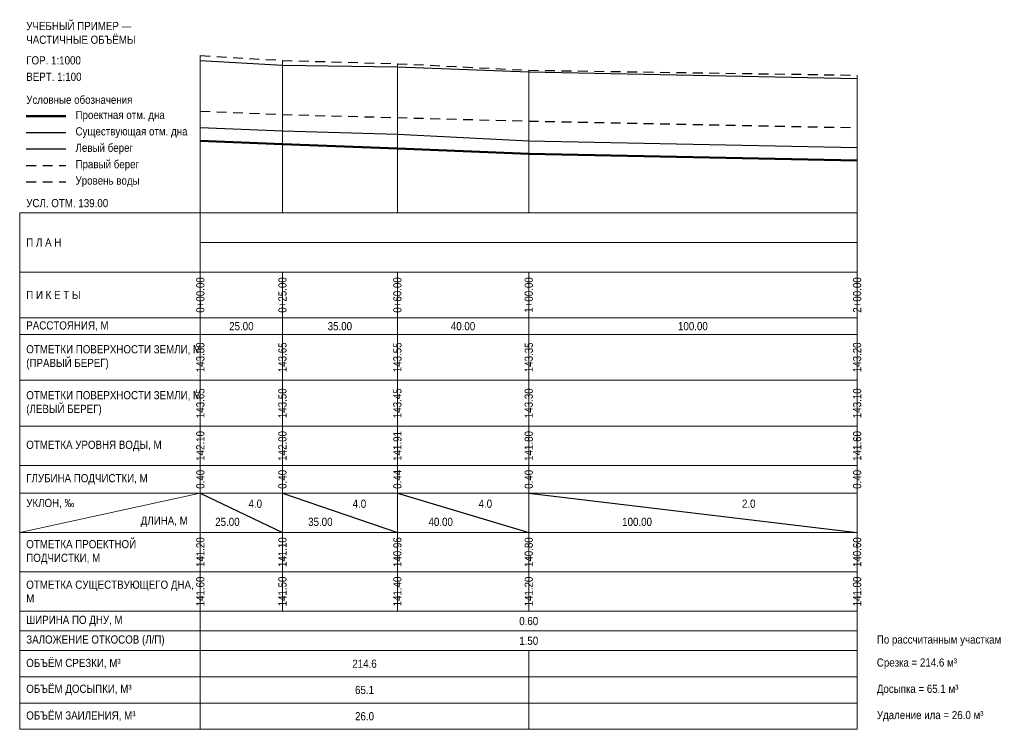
# Model space of a CAD drawing. Header units: metres. Extents: x -55 to 245, y -157 to 59.
import ezdxf
from ezdxf.enums import TextEntityAlignment as Align

# ---------------------------------------------------------------- set-up
doc = ezdxf.new("R2010")
doc.units = ezdxf.units.M
doc.linetypes.add('PROF_DASH', pattern=[2, 1.2, -0.8])
for name, color, linetype in [('PROF_EXISTING', 7, 'Continuous'), ('PROF_GRID', 7, 'Continuous'), ('PROF_LEFT_BANK', 7, 'Continuous'), ('PROF_LEGEND', 7, 'Continuous'), ('PROF_ORD', 7, 'Continuous'), ('PROF_PROJECT', 7, 'Continuous'), ('PROF_RIGHT_BANK', 7, 'Continuous'), ('PROF_SLOPE', 7, 'Continuous'), ('PROF_TEXT', 7, 'Continuous'), ('PROF_WATER', 7, 'Continuous')]:
    doc.layers.add(name, color=color, linetype=linetype)
doc.styles.get("Standard").update_dxf_attribs({"font": 'Arial.ttf'})

msp = doc.modelspace()

# ---------------------------------------------------------------- linework, layer by layer
at = {"layer": 'PROF_EXISTING', "color": 7, "lineweight": 30}
msp.add_lwpolyline([(0, 26), (25, 25), (60, 24), (100, 22), (200, 20)], dxfattribs=at)
at = {"layer": 'PROF_GRID', "color": 8, "lineweight": 18}
for points in [[(-55, 0), (200, 0)], [(-55, 0), (-55, -157.375)], [(0, 0), (0, -157.375)], [(200, 0), (200, -157.375)], [(0, -9), (200, -9)], [(-55, -18), (200, -18)], [(0, -18), (0, -32)], [(25, -18), (25, -32)], [(60, -18), (60, -32)], [(100, -18), (100, -32)], [(200, -18), (200, -32)], [(-55, -32), (200, -32)], [(0, -32), (0, -37)], [(25, -32), (25, -37)], [(60, -32), (60, -37)], [(100, -32), (100, -37)], [(200, -32), (200, -37)], [(-55, -37), (200, -37)], [(0, -37), (0, -51)], [(25, -37), (25, -51)], [(60, -37), (60, -51)], [(100, -37), (100, -51)], [(200, -37), (200, -51)], [(-55, -51), (200, -51)], [(0, -51), (0, -65)], [(25, -51), (25, -65)], [(60, -51), (60, -65)], [(100, -51), (100, -65)], [(200, -51), (200, -65)], [(-55, -65), (200, -65)], [(0, -65), (0, -77)], [(25, -65), (25, -77)], [(60, -65), (60, -77)], [(100, -65), (100, -77)], [(200, -65), (200, -77)], [(-55, -77), (200, -77)], [(0, -77), (0, -85.375)], [(25, -77), (25, -85.375)], [(60, -77), (60, -85.375)], [(100, -77), (100, -85.375)], [(200, -77), (200, -85.375)], [(-55, -85.375), (200, -85.375)], [(-55, -97.375), (0, -85.375)], [(0, -85.375), (0, -97.375)], [(25, -85.375), (25, -97.375)], [(60, -85.375), (60, -97.375)], [(100, -85.375), (100, -97.375)], [(200, -85.375), (200, -97.375)], [(-55, -97.375), (200, -97.375)], [(0, -97.375), (0, -109.375)], [(25, -97.375), (25, -109.375)], [(60, -97.375), (60, -109.375)], [(100, -97.375), (100, -109.375)], [(200, -97.375), (200, -109.375)], [(-55, -109.375), (200, -109.375)], [(0, -109.375), (0, -121.375)], [(25, -109.375), (25, -121.375)], [(60, -109.375), (60, -121.375)], [(100, -109.375), (100, -121.375)], [(200, -109.375), (200, -121.375)], [(-55, -121.375), (200, -121.375)], [(-55, -127.375), (200, -127.375)], [(-55, -133.375), (200, -133.375)], [(0, -133.375), (0, -141.375)], [(100, -133.375), (100, -141.375)], [(-55, -141.375), (200, -141.375)], [(0, -141.375), (0, -149.375)], [(100, -141.375), (100, -149.375)], [(-55, -149.375), (200, -149.375)], [(0, -149.375), (0, -157.375)], [(100, -149.375), (100, -157.375)], [(-55, -157.375), (200, -157.375)]]:
    msp.add_lwpolyline(points, dxfattribs=at)
at = {"layer": 'PROF_LEFT_BANK', "color": 7, "lineweight": 30}
msp.add_lwpolyline([(0, 46.5), (25, 45), (60, 44.5), (100, 43), (200, 41)], dxfattribs=at)
at = {"layer": 'PROF_LEGEND', "color": 1, "lineweight": 50}
msp.add_lwpolyline([(-53, 29.5), (-41, 29.5)], dxfattribs=at)
at = {"layer": 'PROF_LEGEND', "color": 7, "lineweight": 30}
for points in [[(-53, 24.5), (-41, 24.5)], [(-53, 19.5), (-41, 19.5)]]:
    msp.add_lwpolyline(points, dxfattribs=at)
at = {"layer": 'PROF_LEGEND', "color": 6, "linetype": 'PROF_DASH', "lineweight": 30, "ltscale": 2.5}
msp.add_lwpolyline([(-53, 14.5), (-41, 14.5)], dxfattribs=at)
at = {"layer": 'PROF_LEGEND', "color": 5, "linetype": 'PROF_DASH', "lineweight": 30, "ltscale": 2.5}
msp.add_lwpolyline([(-53, 9.5), (-41, 9.5)], dxfattribs=at)
at = {"layer": 'PROF_ORD', "color": 8, "lineweight": 18}
for points in [[(0, 0), (0, 48)], [(25, 0), (25, 46.5)], [(60, 0), (60, 45.5)], [(100, 0), (100, 43.5)], [(200, 0), (200, 42)]]:
    msp.add_lwpolyline(points, dxfattribs=at)
at = {"layer": 'PROF_PROJECT', "color": 1, "lineweight": 50}
msp.add_lwpolyline([(0, 22), (25, 21), (60, 19.6), (100, 18), (200, 16)], dxfattribs=at)
at = {"layer": 'PROF_RIGHT_BANK', "color": 6, "linetype": 'PROF_DASH', "lineweight": 30, "ltscale": 2.5}
msp.add_lwpolyline([(0, 48), (25, 46.5), (60, 45.5), (100, 43.5), (200, 42)], dxfattribs=at)
at = {"layer": 'PROF_SLOPE', "color": 7, "lineweight": 30}
for points in [[(0, -85.375), (25, -97.375)], [(25, -85.375), (60, -97.375)], [(60, -85.375), (100, -97.375)], [(100, -85.375), (200, -97.375)]]:
    msp.add_lwpolyline(points, dxfattribs=at)
at = {"layer": 'PROF_WATER', "color": 5, "linetype": 'PROF_DASH', "lineweight": 30, "ltscale": 2.5}
msp.add_lwpolyline([(0, 31), (25, 30), (60, 29.067), (100, 28), (200, 26)], dxfattribs=at)

# ---------------------------------------------------------------- texts
at = {"layer": 'PROF_TEXT', "color": 7, "lineweight": 18, "width": 0.85}
for s, p in [('0+00.00', (0, -25)), ('0+25.00', (25, -25)), ('0+60.00', (60, -25)), ('1+00.00', (100, -25)), ('2+00.00', (200, -25)), ('143.80', (0, -44)), ('143.65', (25, -44)), ('143.55', (60, -44)), ('143.35', (100, -44)), ('143.20', (200, -44)), ('143.65', (0, -58)), ('143.50', (25, -58)), ('143.45', (60, -58)), ('143.30', (100, -58)), ('143.10', (200, -58)), ('0.40', (0, -81.188)), ('0.40', (25, -81.188)), ('0.44', (60, -81.188)), ('0.40', (100, -81.188)), ('0.40', (200, -81.188)), ('141.60', (0, -115.375)), ('141.50', (25, -115.375)), ('141.40', (60, -115.375)), ('141.20', (100, -115.375)), ('141.00', (200, -115.375))]:
    msp.add_text(s, height=2.5, rotation=90, dxfattribs=at).set_placement(p, align=Align.MIDDLE_CENTER)
for s, p in [('25.00', (12.5, -34.5)), ('35.00', (42.5, -34.5)), ('40.00', (80, -34.5)), ('100.00', (150, -34.5)), ('4.0', (16.75, -88.615)), ('4.0', (48.45, -88.615)), ('4.0', (86.8, -88.615)), ('2.0', (167, -88.615)), ('25.00', (8.25, -94.135)), ('35.00', (36.55, -94.135)), ('40.00', (73.2, -94.135)), ('100.00', (133, -94.135)), ('0.60', (100, -124.375)), ('1.50', (100, -130.375)), ('214.6', (50, -137.375)), ('65.1', (50, -145.375)), ('26.0', (50, -153.375))]:
    msp.add_text(s, height=2.5, dxfattribs=at).set_placement(p, align=Align.MIDDLE_CENTER)
at = {"layer": 'PROF_TEXT', "color": 5, "lineweight": 18, "width": 0.85}
for s, p in [('142.10', (0, -71)), ('142.00', (25, -71)), ('141.91', (60, -71)), ('141.80', (100, -71)), ('141.60', (200, -71))]:
    msp.add_text(s, height=2.5, rotation=90, dxfattribs=at).set_placement(p, align=Align.MIDDLE_CENTER)
at = {"layer": 'PROF_TEXT', "color": 1, "lineweight": 18, "width": 0.85}
for s, p in [('141.20', (0, -103.375)), ('141.10', (25, -103.375)), ('140.96', (60, -103.375)), ('140.80', (100, -103.375)), ('140.60', (200, -103.375))]:
    msp.add_text(s, height=2.5, rotation=90, dxfattribs=at).set_placement(p, align=Align.MIDDLE_CENTER)
at = {"layer": 'PROF_TEXT', "color": 7, "lineweight": 18, "char_height": 2.5, "attachment_point": 4}
for s, insert, width in [('{\\W0.85;\\pxql;УЧЕБНЫЙ ПРИМЕР — ЧАСТИЧНЫЕ ОБЪЁМЫ}', (-53, 54.875), 51), ('{\\W0.85;\\pxql;ГОР. 1:1000}', (-53, 46.5), 51), ('{\\W0.85;\\pxql;ВЕРТ. 1:100}', (-53, 41.5), 51), ('{\\W0.85;\\pxql;Условные обозначения}', (-53, 34.5), 51), ('{\\W0.85;\\pxql;Проектная отм. дна}', (-38, 29.5), 36), ('{\\W0.85;\\pxql;Существующая отм. дна}', (-38, 24.5), 36), ('{\\W0.85;\\pxql;Левый берег}', (-38, 19.5), 36), ('{\\W0.85;\\pxql;Правый берег}', (-38, 14.5), 36), ('{\\W0.85;\\pxql;Уровень воды}', (-38, 9.5), 36), ('{\\W0.85;\\pxql;УСЛ. ОТМ. 139.00}', (-53, 3), 51), ('{\\W0.85;\\pxql;П Л А Н}', (-53, -9), 51), ('{\\W0.85;\\pxql;П И К Е Т Ы}', (-53, -25), 51), ('{\\W0.85;\\pxql;РАССТОЯНИЯ, М}', (-53, -34.5), 51), ('{\\W0.85;\\pxql;ОТМЕТКИ ПОВЕРХНОСТИ ЗЕМЛИ, М\\P(ПРАВЫЙ БЕРЕГ)}', (-53, -44), 51), ('{\\W0.85;\\pxql;ОТМЕТКИ ПОВЕРХНОСТИ ЗЕМЛИ, М\\P(ЛЕВЫЙ БЕРЕГ)}', (-53, -58), 51), ('{\\W0.85;\\pxql;ОТМЕТКА УРОВНЯ ВОДЫ, М}', (-53, -71), 51), ('{\\W0.85;\\pxql;ГЛУБИНА ПОДЧИСТКИ, М}', (-53, -81.188), 51), ('{\\W0.85;\\pxql;УКЛОН, ‰}', (-53, -88.615), 22), ('{\\W0.85;\\pxql;ДЛИНА, М}', (-18.15, -94.135), 16.5), ('{\\W0.85;\\pxql;ОТМЕТКА ПРОЕКТНОЙ ПОДЧИСТКИ, М}', (-53, -103.375), 51), ('{\\W0.85;\\pxql;ОТМЕТКА СУЩЕСТВУЮЩЕГО ДНА, М}', (-53, -115.375), 51), ('{\\W0.85;\\pxql;ШИРИНА ПО ДНУ, М}', (-53, -124.375), 51), ('{\\W0.85;\\pxql;ЗАЛОЖЕНИЕ ОТКОСОВ (Л/П)}', (-53, -130.375), 51), ('{\\W0.85;\\pxql;По рассчитанным участкам}', (206, -130.375), 80), ('{\\W0.85;\\pxql;ОБЪЁМ СРЕЗКИ, М³}', (-53, -137.375), 51), ('{\\W0.85;\\pxql;Срезка = 214.6 м³}', (206, -137.375), 80), ('{\\W0.85;\\pxql;ОБЪЁМ ДОСЫПКИ, М³}', (-53, -145.375), 51), ('{\\W0.85;\\pxql;Досыпка = 65.1 м³}', (206, -145.375), 80), ('{\\W0.85;\\pxql;ОБЪЁМ ЗАИЛЕНИЯ, М³}', (-53, -153.375), 51), ('{\\W0.85;\\pxql;Удаление ила = 26.0 м³}', (206, -153.375), 80)]:
    msp.add_mtext(s, dxfattribs=dict(at, insert=insert, width=width))

doc.saveas('drawing.dxf')
